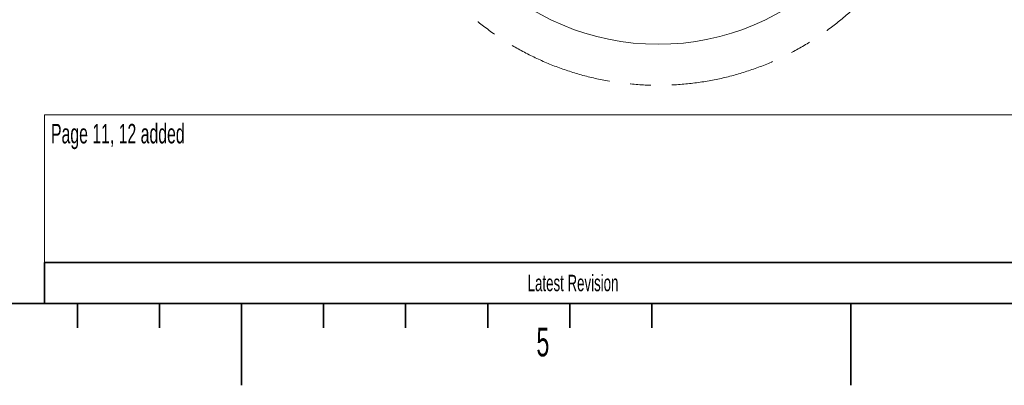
# Model space of a CAD drawing. Header units: millimetres. Extents: x 0 to 12115, y 0 to 8400.
# Tile 59 of 123: x 5439 to 7839, y 0 to 892. Entities that reach past the tile are written whole.
import ezdxf

# ---------------------------------------------------------------- set-up
doc = ezdxf.new("R2010")
doc.units = ezdxf.units.MM
doc.header["$LTSCALE"] = 20
doc.linetypes.add('CENTERX2', pattern=[20.32, 12.7, -2.54, 2.54, -2.54])
doc.styles.add('SLDTEXTSTYLE0', font='TXT', dxfattribs={"width": 0.605})

msp = doc.modelspace()

# ---------------------------------------------------------------- linework, layer by layer
at = {"color": 7, "linetype": 'Continuous', "lineweight": 18}
for p, q in [((8060, 660), (5500, 660)), ((5500, 660), (5500, 300))]:
    msp.add_line(p, q, dxfattribs=at)
at = {"color": 7, "linetype": 'Continuous', "lineweight": 35}
for p, q in [((5500, 300), (8060, 300)), ((5500, 300), (5500, 200)), ((400, 200), (11720, 200)), ((5580, 200), (5580, 140)), ((5780, 200), (5780, 140)), ((5980, 200), (5980, 0)), ((6180, 200), (6180, 140)), ((6380, 200), (6380, 140)), ((6580, 200), (6580, 140)), ((6780, 200), (6780, 140)), ((6980, 200), (6980, 140)), ((7465, 0), (7465, 200))]:
    msp.add_line(p, q, dxfattribs=at)
at = {"color": 7, "linetype": 'CENTERX2', "lineweight": 35}
msp.add_line((5980, 200), (5980, 0), dxfattribs=at)
at = {"color": 7, "linetype": 'CENTERX2', "lineweight": 18}
msp.add_circle((6995.561545, 1431.90888), 700, dxfattribs=at)
at = {"color": 7, "linetype": 'Continuous', "lineweight": 18}
msp.add_circle((6995.561545, 1431.90888), 600, dxfattribs=at)

# ---------------------------------------------------------------- texts
at = {"color": 7, "linetype": 'Continuous', "lineweight": 0, "style": 'SLDTEXTSTYLE0'}
for s, insert, char_height, attachment_point in [('Page 11, 12 added', (5515.562694, 637.814358), 47.625, 1), ('Latest Revision', (6787.988124, 269.668989), 40, 2), ('5', (6698.689774, 140.641073), 70, 1)]:
    msp.add_mtext(s, dxfattribs=dict(at, insert=insert, char_height=char_height, attachment_point=attachment_point))

doc.saveas('drawing.dxf')
